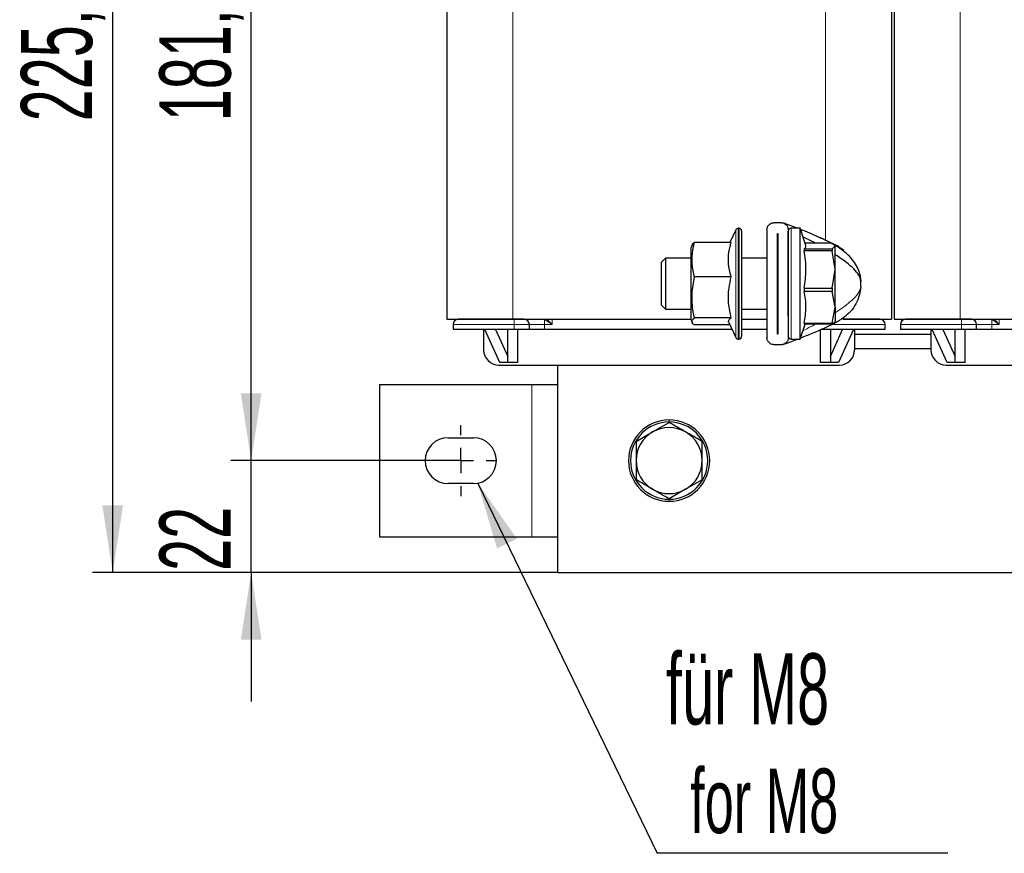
# Model space of a CAD drawing. Header units: millimetres. Extents: x 5 to 418, y 2 to 292.
# Tile 8 of 31: x 56 to 104, y 165 to 206. Entities that reach past the tile are written whole.
import ezdxf

# ---------------------------------------------------------------- set-up
doc = ezdxf.new("R2010")
doc.units = ezdxf.units.MM
doc.layers.add('SLD-0', color=7, linetype='Continuous')
doc.styles.add('SLDTEXTSTYLE0', font='TXT', dxfattribs={"width": 0.605})
doc.dimstyles.new('SLDDIMSTYLE0', dxfattribs={"dimtxt": 3.5, "dimasz": 3.302, "dimexe": 0, "dimexo": 0.0625, "dimgap": 0.875, "dimtad": 1, "dimlfac": 4, "dimrnd": 1e-09, "dimzin": 12, "dimdsep": 46, "dimtxsty": 'SLDTEXTSTYLE0', "dimsah": 1, "dimcen": 0.09, "dimadec": 0, "dimazin": 3, "dimtfac": 1, "dimtmove": 0, "dimatfit": 0, "dimfxl": 1, "dimfrac": 2, "dimtolj": 1, "dimtzin": 12, "dimarcsym": 0})
doc.dimstyles.new('SLDDIMSTYLE1', dxfattribs={"dimtxt": 3.5, "dimasz": 3.302, "dimexe": 0, "dimexo": 0.0625, "dimgap": 0.875, "dimtad": 1, "dimlfac": 4, "dimrnd": 1e-09, "dimzin": 12, "dimdsep": 46, "dimtxsty": 'SLDTEXTSTYLE0', "dimsah": 1, "dimcen": 0.09, "dimadec": 0, "dimazin": 3, "dimtfac": 1, "dimtofl": 0, "dimtmove": 0, "dimatfit": 3, "dimfxl": 1, "dimfrac": 2, "dimtolj": 1, "dimtzin": 12, "dimarcsym": 0})
doc.dimstyles.new('SLDDIMSTYLE2', dxfattribs={"dimtxt": 0.18, "dimasz": 3.302, "dimexe": 0, "dimexo": 0.0625, "dimgap": 0, "dimtad": 0, "dimtih": 1, "dimtoh": 1, "dimdec": 0, "dimrnd": 1e-09, "dimzin": 0, "dimdsep": 46, "dimtxsty": 'Standard', "dimsah": 1, "dimcen": 0.09, "dimadec": 0, "dimazin": 0, "dimtfac": 3.302, "dimtdec": 0, "dimtofl": 0, "dimtmove": 0, "dimatfit": 3, "dimfxl": 1, "dimfrac": 2, "dimtolj": 1, "dimtzin": 0, "dimarcsym": 0})

# ---------------------------------------------------------------- blocks, each defined once
blk = doc.blocks.new('_D')
at = {"layer": 'SLD-0'}
for p, q in [((67.41, 183.986), (67.41, 190.336)), ((77.097, 183.986), (66.41, 183.986)), ((67.41, 178.486), (67.41, 183.986)), ((82.472, 178.486), (66.41, 178.486)), ((67.41, 178.486), (67.41, 172.136))]:
    blk.add_line(p, q, dxfattribs=at)
for points in [[(67.41, 183.986), (67.918, 187.288), (66.902, 187.288)], [(67.41, 178.486), (66.902, 175.184), (67.918, 175.184)]]:
    blk.add_solid(points, dxfattribs=at)
at = {"layer": 'SLD-0', "insert": (62.898, 178.562), "char_height": 3.5, "attachment_point": 1, "rotation": 90, "style": 'SLDTEXTSTYLE0'}
blk.add_mtext('22', dxfattribs=at)
blk = doc.blocks.new('_D_1')
at = {"layer": 'SLD-0'}
for p, q in [((75.972, 229.386), (66.41, 229.386)), ((67.41, 183.986), (67.41, 229.386)), ((77.097, 183.986), (66.41, 183.986))]:
    blk.add_line(p, q, dxfattribs=at)
for points in [[(67.41, 229.386), (66.902, 226.084), (67.918, 226.084)], [(67.41, 183.986), (67.918, 187.288), (66.902, 187.288)]]:
    blk.add_solid(points, dxfattribs=at)
at = {"layer": 'SLD-0', "insert": (62.898, 200.67), "char_height": 3.5, "attachment_point": 1, "rotation": 90, "style": 'SLDTEXTSTYLE0'}
blk.add_mtext('181,6', dxfattribs=at)
blk = doc.blocks.new('_D_2')
at = {"layer": 'SLD-0'}
for p, q in [((82.472, 234.886), (59.598, 234.886)), ((60.598, 234.886), (60.598, 178.486)), ((82.472, 178.486), (59.598, 178.486))]:
    blk.add_line(p, q, dxfattribs=at)
for points in [[(60.598, 234.886), (60.09, 231.584), (61.106, 231.584)], [(60.598, 178.486), (61.106, 181.788), (60.09, 181.788)]]:
    blk.add_solid(points, dxfattribs=at)
at = {"layer": 'SLD-0', "insert": (56.087, 200.67), "char_height": 3.5, "attachment_point": 1, "rotation": 90, "style": 'SLDTEXTSTYLE0'}
blk.add_mtext('225,6', dxfattribs=at)
blk = doc.blocks.new('SW_NOTE_0')
at = {"layer": 'SLD-0', "color": 0}
blk.add_line((14.303, 0), (0, 0), dxfattribs=at)
at = {"layer": 'SLD-0', "color": 0, "attachment_point": 1, "style": 'SLDTEXTSTYLE0'}
for s, insert, char_height in [('für M8', (0.442, 9.834), 3.5), ('for M8', (1.633, 4.169), 3.175)]:
    blk.add_mtext(s, dxfattribs=dict(at, insert=insert, char_height=char_height))
blk = doc.blocks.new('SW_CENTERMARKSYMBOL_3')
at = {"layer": 'SLD-0', "color": 0}
for p, q in [((0, 1.25), (0, 1.75)), ((0, 0), (0, 0.625)), ((-1.25, 0), (-1.75, 0)), ((0, 0), (-0.625, 0)), ((0, 0), (0, -0.625)), ((0, 0), (0.625, 0)), ((1.25, 0), (1.75, 0)), ((0, -1.25), (0, -1.75))]:
    blk.add_line(p, q, dxfattribs=at)
blk = doc.blocks.new('SW_CENTERMARKSYMBOL_4')
at = {"layer": 'SLD-0', "color": 0}
for p, q in [((0, 1.25), (0, 1.75)), ((0, 0), (0, 0.625)), ((-1.25, 0), (-1.75, 0)), ((0, 0), (-0.625, 0)), ((0, 0), (0, -0.625)), ((0, 0), (0.625, 0)), ((1.25, 0), (1.75, 0)), ((0, -1.25), (0, -1.75))]:
    blk.add_line(p, q, dxfattribs=at)

msp = doc.modelspace()

# ---------------------------------------------------------------- linework, layer by layer
at = {"color": 7, "linetype": 'Continuous', "lineweight": 18}
for p, q in [((95.6599, 222.436), (95.6599, 194.8341)), ((102.2849, 218.4129), (102.2849, 190.936)), ((80.2849, 216.3677), (80.2849, 190.936)), ((91.2512, 190.6211), (91.2512, 195.3388)), ((91.3645, 195.411), (91.3645, 190.5649)), ((91.4099, 190.5649), (91.4099, 195.411)), ((93.9711, 191.0038), (93.9711, 195.411)), ((80.3474, 190.686), (80.3474, 190.936)), ((81.8474, 190.686), (81.8474, 190.9128)), ((82.2134, 190.686), (82.2134, 190.936)), ((93.9711, 189.961), (93.9711, 191.0038)), ((102.3474, 190.686), (102.3474, 190.936)), ((103.8474, 190.686), (103.8474, 190.9128)), ((104.2134, 190.686), (104.2134, 190.936)), ((77.3474, 190.686), (80.3474, 190.686)), ((80.3474, 190.686), (81.0974, 190.686)), ((80.3474, 190.436), (80.3474, 190.686)), ((81.0974, 190.686), (81.8474, 190.686)), ((81.8474, 190.686), (81.8474, 190.436)), ((81.8474, 190.686), (82.2134, 190.686)), ((91.2512, 190.0332), (91.2512, 190.6211)), ((91.3645, 190.5649), (91.3645, 189.961)), ((91.4099, 189.961), (91.4099, 190.5649)), ((95.5974, 190.436), (95.5974, 190.5067)), ((98.5974, 190.686), (95.9748, 190.686)), ((99.3474, 190.686), (102.3474, 190.686)), ((102.3474, 190.686), (103.0974, 190.686)), ((102.3474, 190.436), (102.3474, 190.686)), ((103.0974, 190.686), (103.8474, 190.686)), ((103.8474, 190.686), (103.8474, 190.436)), ((103.8474, 190.686), (104.2134, 190.686)), ((81.2224, 187.736), (81.2224, 180.236)), ((87.9724, 185.886), (87.9724, 185.986)), ((87.9724, 182.086), (87.9724, 181.986))]:
    msp.add_line(p, q, dxfattribs=at)
at = {"color": 7, "linetype": 'Continuous', "lineweight": 25}
for p, q in [((98.9099, 222.436), (98.9099, 190.936)), ((99.0349, 222.436), (99.0349, 190.936)), ((77.0349, 217.3766), (77.0349, 190.936)), ((93.4849, 195.686), (93.1349, 195.686)), ((91.2512, 195.3388), (90.956, 194.7057)), ((91.4099, 195.411), (91.3645, 195.411)), ((91.5349, 195.286), (91.5349, 190.6622)), ((92.7849, 195.336), (92.7849, 190.036)), ((93.8349, 195.336), (93.8349, 190.036)), ((94.4099, 195.411), (93.9711, 195.411)), ((94.7006, 194.561), (94.4099, 195.411)), ((94.4099, 191.0038), (94.4099, 195.411)), ((93.3086, 195.161), (93.3111, 195.161)), ((93.3086, 190.211), (93.3086, 195.161)), ((93.3111, 195.161), (93.3111, 190.211)), ((89.0971, 194.5915), (89.0349, 194.436)), ((89.0349, 194.436), (89.0349, 190.936)), ((91.0238, 194.7057), (89.2009, 194.7057)), ((94.6162, 194.4019), (94.6162, 194.3063)), ((94.6162, 194.4019), (95.9924, 194.4019)), ((95.9924, 194.3063), (94.6162, 194.3063)), ((95.9924, 194.6825), (94.6591, 194.6825)), ((96.1349, 194.5422), (95.9924, 194.6825)), ((95.9924, 194.4019), (96.1349, 194.5422)), ((95.9924, 194.4019), (95.9924, 194.3063)), ((96.1349, 193.3847), (95.9924, 194.3063)), ((96.1349, 193.3847), (96.1349, 194.5422)), ((96.3013, 194.5147), (96.222, 194.5612)), ((96.2821, 194.5038), (96.4592, 194.4232)), ((96.4592, 194.4232), (96.5597, 194.3546)), ((87.7932, 193.936), (87.5849, 193.7277)), ((89.0349, 193.936), (87.7932, 193.936)), ((87.7932, 193.936), (87.7932, 191.9143)), ((92.7849, 193.936), (91.5349, 193.936)), ((93.3111, 193.936), (93.3086, 193.936)), ((87.5849, 193.7277), (87.5849, 191.6443)), ((95.9924, 192.4631), (96.1349, 193.3847)), ((96.1349, 191.5285), (96.1349, 193.3847)), ((91.0238, 193.0205), (89.2009, 193.0205)), ((97.3462, 193.157), (97.4058, 192.8155)), ((94.6162, 192.4631), (94.6162, 192.3098)), ((94.6162, 192.4631), (95.9924, 192.4631)), ((95.9924, 192.3098), (94.6162, 192.3098)), ((95.9924, 192.4631), (95.9924, 192.3098)), ((96.1349, 191.5285), (95.9924, 192.3098)), ((87.7932, 191.9143), (87.7932, 191.436)), ((87.5849, 191.6443), (87.7932, 191.436)), ((87.7932, 191.436), (89.0349, 191.436)), ((91.5349, 191.436), (92.7849, 191.436)), ((93.3086, 191.436), (93.3111, 191.436)), ((95.9924, 190.7472), (96.1349, 191.5285)), ((96.1349, 191.5285), (96.1349, 190.8111)), ((77.0349, 190.936), (80.2849, 190.936)), ((80.2849, 190.936), (89.0349, 190.936)), ((89.0349, 190.936), (89.0971, 190.7805)), ((91.0238, 191.0007), (89.2009, 191.0007)), ((91.5349, 190.936), (92.7849, 190.936)), ((94.4099, 189.961), (94.4099, 191.0038)), ((96.5597, 191.0174), (96.4592, 190.9488)), ((96.529, 190.936), (98.9099, 190.936)), ((99.0349, 190.936), (102.2849, 190.936)), ((102.2849, 190.936), (117.6599, 190.936)), ((77.3474, 190.686), (77.3474, 190.436)), ((80.3474, 190.436), (77.3474, 190.436)), ((78.8474, 190.436), (78.8474, 189.436)), ((79.6415, 188.811), (78.9099, 190.436)), ((79.4387, 190.436), (80.0349, 189.1118)), ((80.0349, 188.811), (80.0349, 190.436)), ((81.0974, 190.436), (80.3474, 190.436)), ((80.5349, 188.811), (80.5349, 190.436)), ((81.0974, 190.436), (81.0974, 190.686)), ((81.8474, 190.436), (81.0974, 190.436)), ((91.0634, 190.436), (81.8474, 190.436)), ((90.956, 190.6663), (89.2009, 190.6663)), ((90.8885, 190.811), (91.2512, 190.0332)), ((91.5349, 190.6622), (91.5349, 190.086)), ((92.7849, 190.436), (91.5349, 190.436)), ((94.4099, 189.961), (94.6591, 190.6895)), ((94.6162, 190.7472), (94.6162, 190.6895)), ((94.6162, 190.7472), (95.9924, 190.7472)), ((95.9924, 190.6895), (94.6162, 190.6895)), ((95.4099, 188.811), (95.4099, 190.436)), ((95.5974, 190.436), (95.4364, 190.436)), ((98.5974, 190.436), (95.5974, 190.436)), ((95.9099, 190.436), (95.9099, 188.811)), ((95.9099, 189.1118), (96.5061, 190.436)), ((96.1349, 190.8298), (95.9924, 190.6895)), ((95.9924, 190.7472), (95.9924, 190.6895)), ((96.0581, 190.7286), (96.222, 190.8108)), ((97.0349, 190.436), (96.3033, 188.811)), ((97.0974, 190.436), (97.0974, 189.436)), ((98.5974, 190.436), (98.5974, 190.686)), ((99.3474, 190.686), (99.3474, 190.436)), ((102.3474, 190.436), (99.3474, 190.436)), ((100.8474, 190.436), (100.8474, 189.436)), ((101.6415, 188.811), (100.9099, 190.436)), ((101.4387, 190.436), (102.0349, 189.1118)), ((102.0349, 188.811), (102.0349, 190.436)), ((103.0974, 190.436), (102.3474, 190.436)), ((102.5349, 188.811), (102.5349, 190.436)), ((103.0974, 190.436), (103.0974, 190.686)), ((103.8474, 190.436), (103.0974, 190.436)), ((116.0974, 190.436), (103.8474, 190.436)), ((91.3645, 189.961), (91.4099, 189.961)), ((93.3111, 190.211), (93.3086, 190.211)), ((93.9711, 189.961), (94.4099, 189.961)), ((100.8474, 190.186), (97.0974, 190.186)), ((93.4849, 189.686), (93.1349, 189.686)), ((100.8474, 189.486), (97.0974, 189.486)), ((79.5974, 188.686), (96.3474, 188.686)), ((80.0349, 188.811), (79.6415, 188.811)), ((80.5349, 188.811), (80.0349, 188.811)), ((82.4724, 188.686), (82.4724, 178.486)), ((95.9099, 188.811), (95.4099, 188.811)), ((96.3033, 188.811), (95.9099, 188.811)), ((101.5974, 188.686), (118.3474, 188.686)), ((102.0349, 188.811), (101.6415, 188.811)), ((102.5349, 188.811), (102.0349, 188.811)), ((73.7224, 187.736), (73.7224, 180.236)), ((73.7224, 187.736), (81.2224, 187.736)), ((81.2224, 187.736), (82.4724, 187.736)), ((87.1599, 185.3933), (87.9724, 185.8624)), ((77.0974, 185.111), (78.3474, 185.111)), ((86.3474, 184.9242), (87.1599, 185.3933)), ((86.3474, 184.9242), (86.3474, 183.986)), ((89.5974, 183.986), (89.5974, 184.9242)), ((86.3474, 183.986), (86.3474, 183.0478)), ((89.5974, 183.0478), (89.5974, 183.986)), ((78.3474, 182.861), (77.0974, 182.861)), ((89.5974, 183.0478), (88.7849, 182.5787)), ((88.7849, 182.5787), (87.9724, 182.1096)), ((73.7224, 180.236), (81.2224, 180.236)), ((81.2224, 180.236), (82.4724, 180.236)), ((82.4724, 178.486), (137.4724, 178.486))]:
    msp.add_line(p, q, dxfattribs=at)
for centre, radius, start, end in [((91.3645, 195.286), 0.125, 90, 155), ((91.4099, 195.286), 0.125, 0, 90), ((93.9711, 195.2748), 0.1363, 90, 180), ((95.3474, 192.686), 2.0625, 356.4, 3.6), ((77.5974, 190.686), 0.25, 90, 180), ((80.8474, 190.686), 0.25, 0, 90), ((98.3474, 190.686), 0.25, 0, 90), ((99.5974, 190.686), 0.25, 90, 180), ((102.8474, 190.686), 0.25, 0, 90), ((91.3645, 190.086), 0.125, 205, 270), ((91.4099, 190.086), 0.125, 270, 360), ((93.9711, 190.0973), 0.1362, 180, 270), ((79.5974, 189.436), 0.75, 180, 270), ((96.3474, 189.436), 0.75, 270, 0), ((101.5974, 189.436), 0.75, 180, 270), ((87.9724, 183.986), 2, 90, 270), ((87.9724, 183.986), 1.9, 90, 270), ((87.9724, 183.986), 1.625, 60, 120), ((87.9724, 183.986), 2, 270, 90), ((87.9724, 183.986), 1.9, 270, 90), ((77.0974, 183.986), 1.125, 90, 270), ((78.3474, 183.986), 1.125, 270, 90), ((87.9724, 183.986), 1.625, 120, 180), ((87.9724, 183.986), 1.625, 0, 60), ((87.9724, 183.986), 1.625, 180, 240), ((87.9724, 183.986), 1.625, 300, 0), ((87.9724, 183.986), 1.625, 240, 300)]:
    msp.add_arc(centre, radius, start, end, dxfattribs=at)
at = {"color": 7, "linetype": 'Continuous', "lineweight": 18}
for centre in [(81.8242, 190.9911), (103.8242, 190.9911)]:
    msp.add_arc(centre, 0.0816, 286.49045, 317.58827, dxfattribs=at)
at = {"color": 7, "linetype": 'Continuous', "lineweight": 25}
for points, knots in [([(92.7849, 195.336), (92.7905, 195.3835), (92.8019, 195.4797), (92.8823, 195.5897), (92.9818, 195.6559), (93.066, 195.6827), (93.1165, 195.6851), (93.1349, 195.686)], [0, 0, 0, 0, 0.2833462, 0.5731387, 0.7583389, 0.9118967, 1, 1, 1, 1]), ([(93.4849, 195.686), (93.5174, 195.6833), (93.5822, 195.6779), (93.6774, 195.6343), (93.7655, 195.5576), (93.8245, 195.4519), (93.8317, 195.3714), (93.8349, 195.336)], [0, 0, 0, 0, 0.1547613, 0.3088456, 0.5207845, 0.7892573, 1, 1, 1, 1]), ([(94.2827, 195.411), (94.2223, 195.4346), (94.035, 195.508), (93.8108, 195.5904), (93.6485, 195.6491), (93.6052, 195.6646), (93.5937, 195.6687), (93.5932, 195.669), (93.5929, 195.669)], [0, 0, 0, 0, 0.2295108, 0.7121506, 0.8872494, 0.9527524, 0.9801488, 1, 1, 1, 1]), ([(93.8349, 191.0879), (93.8349, 191.2173), (93.8349, 191.4838), (93.8349, 191.9523), (93.8349, 192.4647), (93.8349, 192.9983), (93.8349, 193.5184), (93.8349, 193.9939), (93.8349, 194.4009), (93.8349, 194.7337), (93.8349, 194.9983), (93.8349, 195.1822), (93.8349, 195.2754), (93.8349, 195.2646), (93.8349, 195.2614)], [0, 0, 0, 0, 0.081848, 0.1685988, 0.258956, 0.3512308, 0.4435056, 0.5338629, 0.6206136, 0.7024617, 0.7843097, 0.8710604, 0.9614177, 1, 1, 1, 1]), ([(97.357, 193.1504), (97.3199, 193.2626), (97.2467, 193.4842), (97.0391, 193.8204), (96.7491, 194.1483), (96.3955, 194.4151), (95.9876, 194.6597), (95.5317, 194.8889), (95.0402, 195.1069), (94.6592, 195.265), (94.4692, 195.3385), (94.4294, 195.3539)], [0, 0, 0, 0, 0.091511, 0.1807013, 0.2822792, 0.4123011, 0.5201654, 0.6578454, 0.8252242, 0.9633875, 1, 1, 1, 1]), ([(95.1583, 194.6825), (95.0885, 194.7211), (94.888, 194.8319), (94.6845, 194.9311), (94.5519, 194.9958)], [0, 0, 0, 0, 0.3481909, 1, 1, 1, 1]), ([(95.1953, 195.0341), (95.3325, 194.9767), (95.6563, 194.8412), (96.1259, 194.6257), (96.4258, 194.4383), (96.5597, 194.3546)], [0, 0, 0, 0, 0.2894719, 0.6827317, 1, 1, 1, 1]), ([(89.2009, 194.7057), (89.1838, 194.6349), (89.1147, 194.3499), (89.0589, 193.8344), (89.122, 193.3408), (89.1886, 193.0705), (89.2009, 193.0205)], [0, 0, 0, 0, 0.127436, 0.5131083, 0.9099447, 1, 1, 1, 1]), ([(89.1164, 194.5838), (89.1205, 194.608), (89.1274, 194.649), (89.1795, 194.6892), (89.2009, 194.7057)], [0, 0, 0, 0, 0.589422, 1, 1, 1, 1]), ([(91.0238, 193.0205), (90.9918, 193.1379), (90.9093, 193.4404), (90.8676, 193.9465), (90.9347, 194.3927), (91.0063, 194.6444), (91.0238, 194.7057)], [0, 0, 0, 0, 0.2117147, 0.5452693, 0.8891016, 1, 1, 1, 1]), ([(94.6162, 194.4019), (94.6389, 194.4248), (94.6844, 194.4707), (94.7084, 194.5303), (94.6939, 194.5668), (94.6886, 194.58)], [0, 0, 0, 0, 0.387702, 0.7776416, 1, 1, 1, 1]), ([(94.6162, 192.4631), (94.6393, 192.6134), (94.6857, 192.9149), (94.7076, 193.3753), (94.6875, 193.8411), (94.64, 194.1509), (94.6162, 194.3063)], [0, 0, 0, 0, 0.2459077, 0.4932347, 0.7457262, 1, 1, 1, 1]), ([(97.4058, 192.8155), (97.3797, 192.9132), (97.3224, 193.127), (97.0485, 193.4296), (96.6658, 193.7582), (96.346, 193.9886), (96.1477, 194.1087), (96.1349, 194.1164)], [0, 0, 0, 0, 0.1832859, 0.4011838, 0.6522461, 0.9775683, 1, 1, 1, 1]), ([(89.2009, 193.0205), (89.1517, 192.7399), (89.0518, 192.1701), (89.1038, 191.4876), (89.181, 191.1005), (89.2009, 191.0007)], [0, 0, 0, 0, 0.4185551, 0.8501605, 1, 1, 1, 1]), ([(91.0238, 191.0007), (90.973, 191.2411), (90.87, 191.7291), (90.8903, 192.4152), (90.9843, 192.8412), (91.0238, 193.0205)], [0, 0, 0, 0, 0.3599184, 0.7307359, 1, 1, 1, 1]), ([(94.6162, 190.7472), (94.6396, 190.8764), (94.6865, 191.1355), (94.7076, 191.5277), (94.6866, 191.9207), (94.6397, 192.1798), (94.6162, 192.3098)], [0, 0, 0, 0, 0.2492573, 0.4999998, 0.7491478, 1, 1, 1, 1]), ([(80.3474, 190.936), (80.1797, 190.936), (79.8342, 190.936), (79.3216, 190.936), (78.8288, 190.936), (78.3891, 190.936), (78.0314, 190.936), (77.7777, 190.936), (77.6247, 190.936), (77.6063, 190.936), (77.5974, 190.936)], [0, 0, 0, 0, 0.116516, 0.2400113, 0.3686408, 0.5, 0.6313592, 0.7599887, 0.883484, 1, 1, 1, 1]), ([(80.8474, 190.936), (80.8407, 190.936), (80.8303, 190.936), (80.7681, 190.936), (80.7035, 190.936), (80.6239, 190.936), (80.5074, 190.936), (80.4103, 190.936), (80.3474, 190.936)], [0, 0, 0, 0, 0.2394429, 0.3696359, 0.4999999, 0.6301929, 0.7605571, 1, 1, 1, 1]), ([(89.2009, 191.0007), (89.1517, 190.9543), (89.0518, 190.8599), (89.1038, 190.7469), (89.181, 190.6828), (89.2009, 190.6663)], [0, 0, 0, 0, 0.4185551, 0.8501605, 1, 1, 1, 1]), ([(90.9004, 190.7882), (90.8951, 190.8294), (90.8858, 190.9011), (90.9827, 190.971), (91.0238, 191.0007)], [0, 0, 0, 0, 0.5754269, 1, 1, 1, 1]), ([(96.0581, 190.7286), (96.0894, 190.7433), (96.268, 190.8271), (96.4278, 190.9314), (96.5597, 191.0174)], [0, 0, 0, 0, 0.1748021, 1, 1, 1, 1]), ([(98.3474, 190.936), (98.3385, 190.936), (98.3201, 190.936), (98.1671, 190.936), (97.9132, 190.936), (97.5562, 190.936), (97.114, 190.936), (96.7638, 190.936), (96.5609, 190.936), (96.5364, 190.936)], [0, 0, 0, 0, 0.149829, 0.3086327, 0.4740385, 0.64295444, 0.81187039, 0.97727619, 1, 1, 1, 1]), ([(102.3474, 190.936), (102.1797, 190.936), (101.8342, 190.936), (101.3216, 190.936), (100.8288, 190.936), (100.3891, 190.936), (100.0314, 190.936), (99.7777, 190.936), (99.6247, 190.936), (99.6063, 190.936), (99.5974, 190.936)], [0, 0, 0, 0, 0.116516, 0.2400113, 0.3686408, 0.5, 0.6313592, 0.7599887, 0.883484, 1, 1, 1, 1]), ([(102.8474, 190.936), (102.8407, 190.936), (102.8303, 190.936), (102.7681, 190.936), (102.7035, 190.936), (102.6239, 190.936), (102.5074, 190.936), (102.4103, 190.936), (102.3474, 190.936)], [0, 0, 0, 0, 0.2394429, 0.3696359, 0.4999999, 0.6301929, 0.7605571, 1, 1, 1, 1]), ([(94.429, 190.017), (94.5035, 190.0459), (94.7706, 190.1495), (95.2228, 190.3375), (95.6673, 190.5302), (95.9057, 190.6516), (95.9733, 190.686)], [0, 0, 0, 0, 0.140617, 0.5048308, 0.8596925, 1, 1, 1, 1]), ([(93.1349, 189.686), (93.1024, 189.6887), (93.0376, 189.6941), (92.9424, 189.7377), (92.8543, 189.8145), (92.7953, 189.9201), (92.7881, 190.0006), (92.7849, 190.036)], [0, 0, 0, 0, 0.1547613, 0.3088456, 0.5207845, 0.7892573, 1, 1, 1, 1]), ([(93.8349, 190.036), (93.8293, 189.9885), (93.8179, 189.8923), (93.7374, 189.7823), (93.638, 189.7161), (93.5538, 189.6893), (93.5033, 189.6869), (93.4849, 189.686)], [0, 0, 0, 0, 0.28334622, 0.57313866, 0.75833887, 0.91189666, 1, 1, 1, 1]), ([(93.593, 189.7032), (93.5938, 189.7035), (93.5957, 189.7042), (93.6315, 189.717), (93.7367, 189.7549), (93.9521, 189.8343), (94.1452, 189.9061), (94.273, 189.9561), (94.2856, 189.961)], [0, 0, 0, 0, 0.0309795, 0.0734303, 0.2533503, 0.5111429, 0.9518996, 1, 1, 1, 1]), ([(88.7849, 185.3933), (88.5792, 185.5121), (88.3066, 185.6695), (88.0382, 185.8244), (87.9724, 185.8624)], [0, 0, 0, 0, 0.75467667, 1, 1, 1, 1]), ([(89.5974, 184.9242), (89.589, 184.9291), (89.3212, 185.0837), (89.0487, 185.241), (88.7849, 185.3933)], [0, 0, 0, 0, 0.031485, 1, 1, 1, 1]), ([(87.1599, 182.5787), (86.9542, 182.6975), (86.6816, 182.8549), (86.4132, 183.0098), (86.3474, 183.0478)], [0, 0, 0, 0, 0.7546767, 1, 1, 1, 1]), ([(87.9724, 182.1096), (87.964, 182.1145), (87.6962, 182.2691), (87.4237, 182.4264), (87.1599, 182.5787)], [0, 0, 0, 0, 0.031485, 1, 1, 1, 1])]:
    msp.add_open_spline(points, degree=3, knots=knots, dxfattribs=at)
at = {"color": 7, "linetype": 'Continuous', "lineweight": 18}
for points, knots in [([(96.1349, 191.2616), (96.1982, 191.3001), (96.4892, 191.4767), (96.883, 191.7877), (97.2911, 192.1811), (97.3702, 192.44), (97.4058, 192.5565)], [0, 0, 0, 0, 0.1114065, 0.5117194, 0.7802631, 1, 1, 1, 1]), ([(81.8474, 190.9128), (81.8712, 190.9), (81.9247, 190.8714), (82.048, 190.7939), (82.1487, 190.7282), (82.2134, 190.686)], [0, 0, 0, 0, 0.2235074, 0.501465, 1, 1, 1, 1]), ([(81.9602, 190.936), (81.9631, 190.9335), (81.9908, 190.9097), (82.0761, 190.8255), (82.1597, 190.7406), (82.2134, 190.686)], [0, 0, 0, 0, 0.0400136, 0.3834143, 1, 1, 1, 1]), ([(103.8474, 190.9128), (103.8712, 190.9), (103.9247, 190.8714), (104.048, 190.7939), (104.1487, 190.7282), (104.2134, 190.686)], [0, 0, 0, 0, 0.2235074, 0.501465, 1, 1, 1, 1]), ([(103.9602, 190.936), (103.9631, 190.9335), (103.9908, 190.9097), (104.0761, 190.8255), (104.1597, 190.7406), (104.2134, 190.686)], [0, 0, 0, 0, 0.0400136, 0.3834143, 1, 1, 1, 1]), ([(94.5519, 190.3762), (94.6845, 190.4409), (94.888, 190.5401), (95.0885, 190.6509), (95.1583, 190.6895)], [0, 0, 0, 0, 0.6518091, 1, 1, 1, 1])]:
    msp.add_open_spline(points, degree=3, knots=knots, dxfattribs=at)
at = {"color": 7, "linetype": 'Continuous', "lineweight": 25}
msp.add_open_spline([(97.4058, 192.5565), (97.3868, 192.4061), (97.3487, 192.1054), (97.1675, 191.6854), (96.9099, 191.3074), (96.6764, 191.1141), (96.5597, 191.0174)], degree=3, dxfattribs=at)

# ---------------------------------------------------------------- block references
at = {"layer": 'SLD-0'}
for name, p in [('SW_CENTERMARKSYMBOL_3', (77.7224, 183.986)), ('SW_CENTERMARKSYMBOL_4', (77.7224, 183.986)), ('SW_NOTE_0', (87.3752, 164.6756))]:
    msp.add_blockref(name, p, dxfattribs=at)

# ---------------------------------------------------------------- dimensions: what is measured, and where the dimension line sits
for base, p1, p2, dimstyle, picture, middle in [((60.5984, 178.486), (82.4724, 234.886), (82.4724, 178.486), 'SLDDIMSTYLE1', '_D_2', (60.5984, 206.686)), ((67.4096, 229.386), (77.0974, 183.986), (75.9724, 229.386), 'SLDDIMSTYLE1', '_D_1', (67.4096, 206.686)), ((67.4096, 183.986), (82.4724, 178.486), (77.0974, 183.986), 'SLDDIMSTYLE0', '_D', (67.4096, 181.236))]:
    dim = msp.add_linear_dim(base=base, p1=p1, p2=p2, angle=90, dimstyle=dimstyle, dxfattribs=at)
    dim.commit()
    dim.dimension.update_dxf_attribs({"geometry": picture, "text_midpoint": middle, "dimtype": 160})

# ---------------------------------------------------------------- leaders
msp.add_leader([(78.5554, 182.8804), (87.3752, 164.6756)], dimstyle='SLDDIMSTYLE2', dxfattribs=at)

doc.saveas('drawing.dxf')
